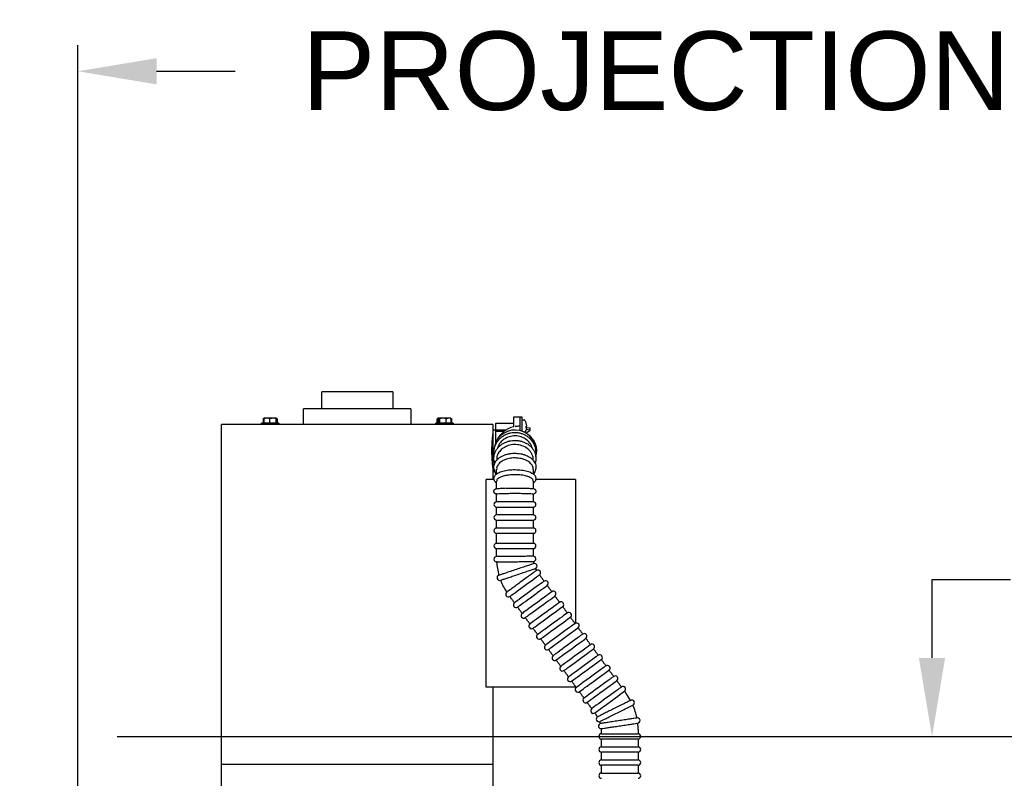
# Model space of a CAD drawing. Header units: inches. Extents: x 169.6 to 213.7, y 195.1 to 266.5.
# Tile 34 of 51: x 211.4 to 212.6, y 205.5 to 206.4. Entities that reach past the tile are written whole.
import ezdxf

# ---------------------------------------------------------------- set-up
doc = ezdxf.new("R2010")
doc.units = ezdxf.units.IN
doc.header["$LTSCALE"] = 0.25
doc.header["$MEASUREMENT"] = 0
doc.layers.add('ANNOTATIONS', color=1, linetype='Continuous')
doc.layers.add('RHX RH F.O.H.', color=7, linetype='Continuous')
doc.styles.add('ARIAL', font='arial.ttf', dxfattribs={"height": 0.09375})
doc.dimstyles.new('STANDARD$0', dxfattribs={"dimtxt": 0.09375, "dimasz": 0.09375, "dimexe": 0.03125, "dimexo": 0.046875, "dimgap": 0.09, "dimtad": 0, "dimtih": 1, "dimtoh": 1, "dimdec": 4, "dimzin": 0, "dimdsep": 46, "dimtxsty": 'ARIAL', "dimcen": 0.09, "dimadec": 0, "dimazin": 0, "dimtfac": 1, "dimtdec": 4, "dimtofl": 0, "dimtmove": 0, "dimatfit": 1, "dimfxl": 1, "dimtolj": 1, "dimtzin": 0, "dimarcsym": 0})

# ---------------------------------------------------------------- blocks, each defined once
blk = doc.blocks.new('*D24')
at = {"layer": 'ANNOTATIONS', "color": 0, "lineweight": -2, "transparency": 16777216}
for p, q in [((212.4943, 205.6409), (212.4943, 205.7346)), ((212.4943, 205.7346), (212.588, 205.7346)), ((211.5231, 205.5471), (212.5255, 205.5471)), ((211.5231, 205.4321), (212.5255, 205.4321)), ((212.4943, 205.3384), (212.4943, 205.2446))]:
    blk.add_line(p, q, dxfattribs=at)
at = {"layer": 'ANNOTATIONS', "color": 0, "transparency": 16777216}
for points in [[(212.4786, 205.6409), (212.5099, 205.6409), (212.4943, 205.5471)], [(212.4786, 205.3384), (212.5099, 205.3384), (212.4943, 205.4321)]]:
    blk.add_solid(points, dxfattribs=at)
at = {"layer": 'defpoints', "color": 0, "transparency": 16777216}
for p in [(211.4762, 205.5471), (212.4943, 205.5471), (211.4762, 205.4321)]:
    blk.add_point(p, dxfattribs=at)
at = {"layer": 'ANNOTATIONS', "color": 0, "transparency": 16777216, "insert": (212.8367, 205.7346), "char_height": 0.09375, "attachment_point": 5, "style": 'ARIAL'}
blk.add_mtext('\\A1;1 1/2"', dxfattribs=at)
blk = doc.blocks.new('*D27')
at = {"layer": 'ANNOTATIONS', "color": 0, "lineweight": -2, "transparency": 16777216}
for p, q in [((211.6882, 205.5471), (213.0227, 205.5471)), ((212.9915, 205.4534), (212.9915, 203.3321)), ((212.9915, 200.7759), (212.9915, 202.8972)), ((211.4918, 200.6821), (213.0227, 200.6821))]:
    blk.add_line(p, q, dxfattribs=at)
at = {"layer": 'ANNOTATIONS', "color": 0, "transparency": 16777216}
for points in [[(212.9759, 205.4534), (213.0071, 205.4534), (212.9915, 205.5471)], [(212.9759, 200.7759), (213.0071, 200.7759), (212.9915, 200.6821)]]:
    blk.add_solid(points, dxfattribs=at)
at = {"layer": 'defpoints', "color": 0, "transparency": 16777216}
for p in [(211.6413, 205.5471), (211.445, 200.6821), (212.9915, 200.6821)]:
    blk.add_point(p, dxfattribs=at)
at = {"layer": 'ANNOTATIONS', "color": 0, "transparency": 16777216, "insert": (212.9915, 203.1146), "char_height": 0.09375, "attachment_point": 5, "style": 'ARIAL'}
blk.add_mtext('\\A1;TOTAL\\PHEIGHT', dxfattribs=at)
blk = doc.blocks.new('*D25')
at = {"layer": 'ANNOTATIONS', "color": 0, "lineweight": -2, "transparency": 16777216}
for p, q in [((210.5387, 206.2634), (210.5387, 206.3717)), ((211.4762, 205.479), (211.4762, 206.3717)), ((210.445, 206.3404), (210.3512, 206.3404)), ((211.57, 206.3404), (211.6637, 206.3404))]:
    blk.add_line(p, q, dxfattribs=at)
at = {"layer": 'ANNOTATIONS', "color": 0, "transparency": 16777216}
for points in [[(210.445, 206.356), (210.445, 206.3248), (210.5387, 206.3404)], [(211.57, 206.356), (211.57, 206.3248), (211.4762, 206.3404)]]:
    blk.add_solid(points, dxfattribs=at)
at = {"layer": 'defpoints', "color": 0, "transparency": 16777216}
for p in [(211.4762, 206.3404), (210.5387, 206.2166), (211.4762, 205.4321)]:
    blk.add_point(p, dxfattribs=at)
at = {"layer": 'ANNOTATIONS', "color": 0, "transparency": 16777216, "insert": (212.1653, 206.3404), "char_height": 0.09375, "attachment_point": 5, "style": 'ARIAL'}
blk.add_mtext('\\A1;PROJECTION', dxfattribs=at)

msp = doc.modelspace()

# ---------------------------------------------------------------- linework, layer by layer
at = {"layer": 'RHX RH F.O.H.', "linetype": 'Continuous'}
for p, q in [((211.85157, 205.9581), (211.76687, 205.9581)), ((211.87322, 205.9381), (211.74522, 205.9381)), ((211.69692, 205.92608), (211.69692, 205.92065)), ((211.69779, 205.92608), (211.69739, 205.92608)), ((211.69739, 205.92065), (211.69739, 205.92608)), ((211.69779, 205.92608), (211.69779, 205.92065)), ((211.71278, 205.92665), (211.69795, 205.92665)), ((211.70492, 205.92065), (211.70492, 205.92608)), ((211.71249, 205.92065), (211.71249, 205.92608)), ((211.71299, 205.92608), (211.71249, 205.92608)), ((211.71299, 205.92608), (211.71299, 205.92065)), ((211.71309, 205.92639), (211.71309, 205.92265)), ((211.71324, 205.92265), (211.71324, 205.92639)), ((211.71334, 205.92065), (211.71334, 205.92608)), ((211.71363, 205.92065), (211.71363, 205.92608)), ((211.71381, 205.92608), (211.71363, 205.92608)), ((211.71381, 205.92608), (211.71381, 205.92065)), ((211.90458, 205.92065), (211.90458, 205.92608)), ((211.90465, 205.92608), (211.90465, 205.92065)), ((211.90515, 205.92639), (211.90515, 205.92265)), ((211.92058, 205.92665), (211.90558, 205.92665)), ((211.90595, 205.92265), (211.90595, 205.92639)), ((211.90712, 205.92608), (211.90644, 205.92608)), ((211.90644, 205.92065), (211.90644, 205.92608)), ((211.90712, 205.92608), (211.90712, 205.92065)), ((211.91535, 205.92065), (211.91535, 205.92608)), ((211.9213, 205.92065), (211.9213, 205.92608)), ((211.9215, 205.92608), (211.9213, 205.92608)), ((211.9215, 205.92608), (211.9215, 205.92065)), ((211.92158, 205.92065), (211.92158, 205.92608)), ((211.99572, 205.91643), (211.99572, 205.92848)), ((212.00322, 205.9119), (212.00322, 205.9285)), ((212.00547, 205.9285), (212.00547, 205.91122)), ((211.97097, 205.9191), (211.64747, 205.9191)), ((211.71571, 205.92065), (211.69501, 205.92065)), ((211.71324, 205.92265), (211.71309, 205.92265)), ((211.92343, 205.92065), (211.90273, 205.92065)), ((211.90595, 205.92265), (211.90515, 205.92265)), ((211.97422, 205.91263), (211.97422, 205.92083)), ((212.00322, 205.9171), (212.00197, 205.9171)), ((212.0104, 205.91569), (212.01114, 205.91562)), ((212.01114, 205.91581), (212.01041, 205.91587)), ((212.01112, 205.91784), (212.01114, 205.91784)), ((212.01113, 205.91568), (212.01547, 205.91517)), ((212.01547, 205.91267), (212.01547, 205.91517)), ((211.97097, 205.91285), (211.97097, 205.86285)), ((211.97397, 205.91285), (211.97397, 205.89709)), ((212.01027, 205.90892), (212.01547, 205.91267)), ((212.01547, 205.91267), (212.01073, 205.91322)), ((212.02212, 205.88765), (212.02211, 205.88714)), ((211.97422, 205.85938), (211.97422, 205.86179)), ((211.97524, 205.86045), (211.97524, 205.86588)), ((212.01899, 205.86587), (212.01899, 205.86047)), ((211.96305, 205.60598), (211.96305, 205.85348)), ((211.9723, 205.85348), (211.96305, 205.85348)), ((211.97524, 205.84266), (211.97524, 205.85182)), ((212.01899, 205.85181), (212.01899, 205.84265)), ((212.06947, 205.85348), (212.02191, 205.85348)), ((212.01899, 205.82703), (211.97524, 205.82703)), ((211.97524, 205.82078), (212.01899, 205.82078)), ((212.01899, 205.8114), (211.97524, 205.8114)), ((211.97524, 205.80515), (212.01899, 205.80515)), ((212.01899, 205.79578), (211.97524, 205.79578)), ((211.97524, 205.78953), (212.01899, 205.78953)), ((212.01899, 205.77754), (211.97524, 205.77754)), ((211.97524, 205.77129), (212.01899, 205.77129)), ((212.06947, 205.60598), (211.96305, 205.60598)), ((212.10024, 205.5505), (212.14399, 205.5505)), ((212.14399, 205.54425), (212.10024, 205.54425)), ((212.10024, 205.53488), (212.14399, 205.53488)), ((212.14399, 205.52863), (212.10024, 205.52863)), ((212.10024, 205.51925), (212.14399, 205.51925)), ((211.64747, 205.51435), (211.97097, 205.51435)), ((212.14399, 205.513), (212.10024, 205.513)), ((212.10024, 205.50363), (212.14399, 205.50363))]:
    msp.add_line(p, q, dxfattribs=at)
at = {"layer": 'RHX RH F.O.H.', "linetype": 'Continuous', "flags": 128}
for points in [[(211.97598, 205.75544), (211.97582, 205.75544), (211.97567, 205.75544), (211.97555, 205.75543), (211.97546, 205.75543), (211.97538, 205.75543), (211.97532, 205.75543), (211.97528, 205.75543)], [(211.99105, 205.71421), (211.99134, 205.71442), (211.99218, 205.71503), (211.99355, 205.71604), (211.99542, 205.71739), (211.99771, 205.71907), (212.00035, 205.721), (212.00326, 205.72312), (212.00635, 205.72538), (212.00951, 205.72769), (212.01265, 205.72998), (212.01567, 205.73218), (212.01846, 205.73421), (212.02093, 205.73602), (212.02302, 205.73754), (212.02464, 205.73873), (212.02575, 205.73954), (212.02632, 205.73995), (212.02639, 205.74)], [(212.03192, 205.73243), (212.03163, 205.73222), (212.03079, 205.73161), (212.02942, 205.73061), (212.02755, 205.72925), (212.02527, 205.72758), (212.02262, 205.72565), (212.01971, 205.72352), (212.01662, 205.72127), (212.01346, 205.71896), (212.01032, 205.71666), (212.0073, 205.71447), (212.00452, 205.71243), (212.00204, 205.71062), (211.99995, 205.7091), (211.99833, 205.70792), (211.99722, 205.7071), (211.99665, 205.70669), (211.99658, 205.70664)], [(212.00026, 205.70159), (212.00055, 205.7018), (212.00139, 205.70241), (212.00277, 205.70342), (212.00463, 205.70477), (212.00692, 205.70645), (212.00956, 205.70838), (212.01247, 205.7105), (212.01556, 205.71276), (212.01873, 205.71507), (212.02187, 205.71736), (212.02488, 205.71956), (212.02767, 205.72159), (212.03014, 205.7234), (212.03223, 205.72492), (212.03385, 205.72611), (212.03497, 205.72692), (212.03553, 205.72733), (212.0356, 205.72738)], [(212.04113, 205.71981), (212.04085, 205.7196), (212.04, 205.71899), (212.03863, 205.71799), (212.03677, 205.71663), (212.03448, 205.71496), (212.03183, 205.71303), (212.02892, 205.7109), (212.02583, 205.70865), (212.02267, 205.70634), (212.01953, 205.70404), (212.01652, 205.70185), (212.01373, 205.69981), (212.01125, 205.698), (212.00917, 205.69648), (212.00754, 205.69529), (212.00643, 205.69448), (212.00586, 205.69407), (212.00579, 205.69402)], [(212.00948, 205.68897), (212.00976, 205.68918), (212.0106, 205.68979), (212.01198, 205.69079), (212.01384, 205.69215), (212.01613, 205.69382), (212.01877, 205.69575), (212.02169, 205.69788), (212.02477, 205.70013), (212.02794, 205.70244), (212.03108, 205.70474), (212.03409, 205.70693), (212.03688, 205.70897), (212.03936, 205.71078), (212.04144, 205.7123), (212.04306, 205.71349), (212.04418, 205.7143), (212.04474, 205.71471), (212.04481, 205.71476)], [(212.05034, 205.70719), (212.05006, 205.70698), (212.04922, 205.70637), (212.04784, 205.70536), (212.04598, 205.70401), (212.04369, 205.70233), (212.04105, 205.70041), (212.03813, 205.69828), (212.03504, 205.69602), (212.03188, 205.69372), (212.02874, 205.69142), (212.02573, 205.68922), (212.02294, 205.68719), (212.02046, 205.68538), (212.01838, 205.68386), (212.01675, 205.68267), (212.01564, 205.68186), (212.01508, 205.68145), (212.015, 205.6814)], [(212.01869, 205.67635), (212.01897, 205.67656), (212.01982, 205.67717), (212.02119, 205.67817), (212.02305, 205.67953), (212.02534, 205.6812), (212.02799, 205.68313), (212.0309, 205.68526), (212.03399, 205.68751), (212.03715, 205.68982), (212.04029, 205.69212), (212.0433, 205.69431), (212.04609, 205.69635), (212.04857, 205.69816), (212.05065, 205.69968), (212.05228, 205.70087), (212.05339, 205.70168), (212.05396, 205.70209), (212.05403, 205.70214)], [(212.05955, 205.69457), (212.05927, 205.69436), (212.05843, 205.69375), (212.05705, 205.69274), (212.05519, 205.69139), (212.0529, 205.68971), (212.05026, 205.68778), (212.04734, 205.68566), (212.04426, 205.6834), (212.04109, 205.68109), (212.03795, 205.6788), (212.03494, 205.6766), (212.03215, 205.67457), (212.02967, 205.67276), (212.02759, 205.67124), (212.02597, 205.67005), (212.02485, 205.66924), (212.02429, 205.66883), (212.02422, 205.66878)], [(212.0279, 205.66373), (212.02818, 205.66394), (212.02903, 205.66455), (212.0304, 205.66555), (212.03226, 205.66691), (212.03455, 205.66858), (212.0372, 205.67051), (212.04011, 205.67264), (212.0432, 205.67489), (212.04636, 205.6772), (212.0495, 205.67949), (212.05251, 205.68169), (212.0553, 205.68373), (212.05778, 205.68554), (212.05986, 205.68706), (212.06149, 205.68824), (212.0626, 205.68906), (212.06317, 205.68947), (212.06324, 205.68952)], [(212.06877, 205.68195), (212.06848, 205.68174), (212.06764, 205.68113), (212.06626, 205.68012), (212.0644, 205.67876), (212.06211, 205.67709), (212.05947, 205.67516), (212.05656, 205.67304), (212.05347, 205.67078), (212.0503, 205.66847), (212.04717, 205.66618), (212.04415, 205.66398), (212.04136, 205.66195), (212.03889, 205.66014), (212.0368, 205.65862), (212.03518, 205.65743), (212.03407, 205.65662), (212.0335, 205.65621), (212.03343, 205.65616)], [(212.03711, 205.65111), (212.0374, 205.65131), (212.03824, 205.65193), (212.03961, 205.65293), (212.04148, 205.65429), (212.04377, 205.65596), (212.04641, 205.65789), (212.04932, 205.66002), (212.05241, 205.66227), (212.05557, 205.66458), (212.05871, 205.66687), (212.06173, 205.66907), (212.06452, 205.67111), (212.06699, 205.67292), (212.06908, 205.67444), (212.0707, 205.67562), (212.07181, 205.67644), (212.07238, 205.67685), (212.07245, 205.6769)], [(212.07798, 205.66933), (212.07769, 205.66912), (212.07685, 205.66851), (212.07548, 205.6675), (212.07361, 205.66614), (212.07133, 205.66447), (212.06868, 205.66254), (212.06577, 205.66042), (212.06268, 205.65816), (212.05952, 205.65585), (212.05638, 205.65356), (212.05336, 205.65136), (212.05058, 205.64933), (212.0481, 205.64752), (212.04601, 205.646), (212.04439, 205.64481), (212.04328, 205.644), (212.04271, 205.64359), (212.04264, 205.64354)], [(212.04633, 205.63849), (212.04661, 205.63869), (212.04745, 205.63931), (212.04883, 205.64031), (212.05069, 205.64167), (212.05298, 205.64334), (212.05562, 205.64527), (212.05853, 205.6474), (212.06162, 205.64965), (212.06479, 205.65196), (212.06793, 205.65425), (212.07094, 205.65645), (212.07373, 205.65849), (212.0762, 205.6603), (212.07829, 205.66182), (212.07991, 205.663), (212.08103, 205.66382), (212.08159, 205.66423), (212.08166, 205.66428)], [(212.08719, 205.65671), (212.08691, 205.6565), (212.08606, 205.65589), (212.08469, 205.65488), (212.08283, 205.65352), (212.08054, 205.65185), (212.07789, 205.64992), (212.07498, 205.6478), (212.07189, 205.64554), (212.06873, 205.64323), (212.06559, 205.64094), (212.06258, 205.63874), (212.05979, 205.63671), (212.05731, 205.6349), (212.05523, 205.63338), (212.0536, 205.63219), (212.05249, 205.63138), (212.05192, 205.63097), (212.05185, 205.63091)], [(212.05554, 205.62587), (212.05582, 205.62607), (212.05666, 205.62669), (212.05804, 205.62769), (212.0599, 205.62905), (212.06219, 205.63072), (212.06483, 205.63265), (212.06775, 205.63478), (212.07083, 205.63703), (212.074, 205.63934), (212.07714, 205.64163), (212.08015, 205.64383), (212.08294, 205.64587), (212.08542, 205.64768), (212.0875, 205.6492), (212.08913, 205.65038), (212.09024, 205.6512), (212.0908, 205.65161), (212.09087, 205.65166)], [(212.0964, 205.64409), (212.09612, 205.64388), (212.09528, 205.64327), (212.0939, 205.64226), (212.09204, 205.6409), (212.08975, 205.63923), (212.08711, 205.6373), (212.08419, 205.63518), (212.08111, 205.63292), (212.07794, 205.63061), (212.0748, 205.62832), (212.07179, 205.62612), (212.069, 205.62409), (212.06652, 205.62228), (212.06444, 205.62076), (212.06281, 205.61957), (212.0617, 205.61876), (212.06114, 205.61835), (212.06106, 205.61829)], [(212.06475, 205.61325), (212.06503, 205.61345), (212.06588, 205.61407), (212.06725, 205.61507), (212.06911, 205.61643), (212.0714, 205.6181), (212.07405, 205.62003), (212.07696, 205.62216), (212.08005, 205.62441), (212.08321, 205.62672), (212.08635, 205.62901), (212.08936, 205.63121), (212.09215, 205.63325), (212.09463, 205.63506), (212.09671, 205.63658), (212.09834, 205.63776), (212.09945, 205.63857), (212.10002, 205.63899), (212.10009, 205.63904)], [(212.10561, 205.63147), (212.10533, 205.63126), (212.10449, 205.63064), (212.10311, 205.62964), (212.10125, 205.62828), (212.09896, 205.62661), (212.09632, 205.62468), (212.09341, 205.62256), (212.09032, 205.6203), (212.08715, 205.61799), (212.08401, 205.6157), (212.081, 205.6135), (212.07821, 205.61147), (212.07574, 205.60966), (212.07365, 205.60814), (212.07203, 205.60695), (212.07091, 205.60614), (212.07035, 205.60573), (212.07028, 205.60567)], [(212.07396, 205.60063), (212.07425, 205.60083), (212.07509, 205.60145), (212.07646, 205.60245), (212.07832, 205.60381), (212.08061, 205.60548), (212.08326, 205.60741), (212.08617, 205.60954), (212.08926, 205.61179), (212.09242, 205.6141), (212.09556, 205.61639), (212.09857, 205.61859), (212.10136, 205.62063), (212.10384, 205.62243), (212.10592, 205.62396), (212.10755, 205.62514), (212.10866, 205.62595), (212.10923, 205.62637), (212.1093, 205.62642)], [(212.11483, 205.61885), (212.11454, 205.61864), (212.1137, 205.61802), (212.11233, 205.61702), (212.11046, 205.61566), (212.10817, 205.61399), (212.10553, 205.61206), (212.10262, 205.60994), (212.09953, 205.60768), (212.09636, 205.60537), (212.09323, 205.60308), (212.09021, 205.60088), (212.08742, 205.59884), (212.08495, 205.59704), (212.08286, 205.59552), (212.08124, 205.59433), (212.08013, 205.59352), (212.07956, 205.5931), (212.07949, 205.59305)], [(212.08317, 205.588), (212.08346, 205.58821), (212.0843, 205.58883), (212.08567, 205.58983), (212.08754, 205.59119), (212.08983, 205.59286), (212.09247, 205.59479), (212.09538, 205.59692), (212.09847, 205.59917), (212.10164, 205.60148), (212.10477, 205.60377), (212.10779, 205.60597), (212.11058, 205.60801), (212.11305, 205.60981), (212.11514, 205.61134), (212.11676, 205.61252), (212.11787, 205.61333), (212.11844, 205.61375), (212.11851, 205.6138)], [(212.12404, 205.60623), (212.12375, 205.60602), (212.12291, 205.6054), (212.12154, 205.6044), (212.11968, 205.60304), (212.11739, 205.60137), (212.11474, 205.59944), (212.11183, 205.59731), (212.10874, 205.59506), (212.10558, 205.59275), (212.10244, 205.59046), (212.09943, 205.58826), (212.09664, 205.58622), (212.09416, 205.58442), (212.09208, 205.5829), (212.09045, 205.58171), (212.08934, 205.5809), (212.08877, 205.58048), (212.0887, 205.58043)], [(212.09239, 205.57538), (212.09267, 205.57559), (212.09351, 205.57621), (212.09489, 205.57721), (212.09675, 205.57857), (212.09904, 205.58024), (212.10168, 205.58217), (212.10459, 205.5843), (212.10768, 205.58655), (212.11085, 205.58886), (212.11399, 205.59115), (212.117, 205.59335), (212.11979, 205.59539), (212.12226, 205.59719), (212.12435, 205.59871), (212.12597, 205.5999), (212.12709, 205.60071), (212.12765, 205.60113), (212.12772, 205.60118)]]:
    msp.add_lwpolyline(points, dxfattribs=at)
at = {"layer": 'RHX RH F.O.H.', "linetype": 'Continuous'}
for centre, radius, start, end in [((212.00197, 205.88785), 0.02925, 102.33782, 155.85864), ((212.00197, 205.88785), 0.02925, 90, 99.1845), ((212.00809, 205.92403), 0.00075, 36.16676, 90), ((211.9981, 205.91673), 0.01312, 20.26133, 36.16676), ((211.9982, 205.91683), 0.01298, 4.44738, 20.14477), ((212.01019, 205.92123), 0.000225, 331.64526, 11.54257), ((211.99806, 205.91662), 0.01312, 4.45814, 20.04587), ((212.00994, 205.91899), 0.00181, 284.32789, 311.73756), ((211.99461, 205.91629), 0.0158, 356.56416, 3.43584), ((212.00994, 205.91447), 0.00181, 48.26244, 75.67211), ((211.9982, 205.91662), 0.01298, 339.85523, 355.55262), ((212.01028, 205.91683), 0.00148, 273.95108, 305.30072), ((211.99454, 205.91716), 0.01588, 358.42622, 0.31473), ((211.99712, 205.88765), 0.025, 0, 176.0393), ((211.9981, 205.91673), 0.01312, 327.0441, 339.73867), ((212.01032, 205.91222), 0.000092, 313.40769, 6.65396), ((212.00009, 205.88785), 0.02313, 342.80326, 57.69922), ((211.97524, 205.8239), 0.00313, 90, 270), ((212.01899, 205.8239), 0.00313, 270, 90), ((211.97524, 205.80828), 0.00313, 90, 270), ((212.01899, 205.80828), 0.00313, 270, 90), ((211.97524, 205.79265), 0.00313, 90, 270), ((212.01899, 205.79265), 0.00313, 270, 90), ((211.97524, 205.77441), 0.00313, 90, 270), ((212.01899, 205.77441), 0.00313, 270, 90), ((211.97525, 205.75856), 0.00313, 90.60097, 270.60097), ((212.019, 205.75902), 0.00313, 273.78571, 90.60097), ((212.04712, 205.75931), 0.07188, 183.10876, 196.00833), ((212.04712, 205.75931), 0.02812, 186.96084, 192.24934), ((212.02045, 205.75038), 0.00313, 291.69064, 105.32116), ((211.97896, 205.7365), 0.00313, 108.5059, 288.5059), ((212.04712, 205.75931), 0.02812, 204.86678, 210.3161), ((212.02455, 205.74253), 0.00313, 306.12672, 126.12672), ((212.04712, 205.75931), 0.07187, 200.99595, 213.81403), ((212.03376, 205.72991), 0.00313, 306.12672, 126.12672), ((211.98921, 205.71673), 0.00313, 126.12672, 306.12672), ((212.04297, 205.71729), 0.00313, 306.12672, 126.12672), ((211.99842, 205.70411), 0.00312, 126.12672, 306.12672), ((212.05218, 205.70467), 0.00312, 306.12672, 126.12672), ((212.00763, 205.69149), 0.00313, 126.12672, 306.12672), ((212.0614, 205.69205), 0.00312, 306.12672, 126.12672), ((212.01685, 205.67887), 0.00313, 126.12672, 306.12672), ((212.07061, 205.67943), 0.00313, 306.12672, 126.12672), ((212.02606, 205.66625), 0.00313, 126.12672, 306.12672), ((212.07982, 205.6668), 0.00313, 306.12672, 126.12672), ((212.03527, 205.65363), 0.00312, 126.12672, 306.12672), ((212.08903, 205.65418), 0.00313, 306.12672, 126.12672), ((212.09824, 205.64156), 0.00313, 306.12672, 126.12672), ((212.04448, 205.64101), 0.00313, 126.12672, 306.12672), ((212.05369, 205.62839), 0.00313, 126.12672, 306.12672), ((212.10746, 205.62894), 0.00312, 306.12672, 126.12672), ((212.06291, 205.61577), 0.00313, 126.12672, 306.12672), ((212.11667, 205.61632), 0.00313, 306.12672, 126.12672), ((212.07212, 205.60315), 0.00313, 126.12672, 306.12672), ((212.12588, 205.6037), 0.00313, 306.12672, 126.12672), ((212.07212, 205.55545), 0.07187, 29.06618, 36.12672), ((212.08133, 205.59053), 0.00313, 126.12672, 306.12672), ((212.13641, 205.58759), 0.00313, 296.56477, 116.56477), ((212.09054, 205.57791), 0.00313, 126.12672, 306.12672), ((212.07212, 205.55545), 0.07187, 11.14634, 24.07214), ((212.09727, 205.56802), 0.00313, 116.56477, 296.56477), ((212.07212, 205.55545), 0.02812, 32.9482, 36.12672), ((212.09992, 205.55968), 0.00313, 98.65984, 278.65984), ((212.07212, 205.55545), 0.02812, 15.04241, 20.18263), ((212.14317, 205.56627), 0.00313, 278.65984, 98.65984), ((212.07212, 205.55545), 0.07187, 0, 6.16646), ((212.10024, 205.54738), 0.00313, 90, 270), ((212.07212, 205.55545), 0.02812, 0, 2.27801), ((212.14399, 205.54738), 0.00313, 270, 90), ((212.10024, 205.53175), 0.00313, 90, 270), ((212.14399, 205.53175), 0.00313, 270, 90), ((212.10024, 205.51613), 0.00313, 90, 270), ((212.14399, 205.51613), 0.00313, 270, 90), ((212.10024, 205.5005), 0.00313, 90, 270), ((212.14399, 205.5005), 0.00313, 270, 90)]:
    msp.add_arc(centre, radius, start, end, dxfattribs=at)
for points in [[(211.76687, 205.9381), (211.76687, 205.9581)], [(211.85157, 205.9581), (211.85157, 205.9381)], [(211.74522, 205.9191), (211.74522, 205.9381)], [(211.87322, 205.9381), (211.87322, 205.9191)], [(211.69731, 205.92634), (211.69786, 205.92665)], [(211.69763, 205.92644), (211.69734, 205.92629)], [(211.70015, 205.92665), (211.69779, 205.92608)], [(211.70743, 205.92665), (211.70492, 205.92608)], [(211.71363, 205.92608), (211.71332, 205.92617)], [(211.71339, 205.92629), (211.71381, 205.92608)], [(211.90497, 205.9263), (211.90558, 205.92665)], [(211.90984, 205.92665), (211.90712, 205.92608)], [(211.91732, 205.92665), (211.91535, 205.92608)], [(211.92058, 205.92665), (211.92118, 205.9263)], [(211.92129, 205.92624), (211.92158, 205.92608)], [(211.99572, 205.92848), (212.00322, 205.92848)], [(212.00322, 205.9285), (212.00547, 205.9285)], [(211.64747, 205.86285), (211.64747, 205.9191)], [(211.69501, 205.9191), (211.69501, 205.92065)], [(211.71571, 205.92065), (211.71571, 205.9191)], [(211.90273, 205.9191), (211.90273, 205.92065)], [(211.92343, 205.92065), (211.92343, 205.9191)], [(211.97097, 205.9191), (211.97097, 205.91285)], [(211.97422, 205.92083), (211.99572, 205.92083)], [(212.00547, 205.92478), (212.00809, 205.92478)], [(211.97097, 205.91285), (211.97397, 205.91285)], [(211.97397, 205.9111), (211.98422, 205.9111)], [(211.98642, 205.91263), (211.97422, 205.91263)], [(211.64747, 205.51435), (211.64747, 205.86285)], [(211.97356, 205.86285), (211.97097, 205.86285)], [(211.97097, 205.86285), (211.97097, 205.85348)], [(212.06947, 205.85348), (212.06947, 205.68234)], [(211.97524, 205.82703), (211.97524, 205.8364)], [(212.01899, 205.8364), (212.01899, 205.82703)], [(211.97524, 205.8114), (211.97524, 205.82078)], [(212.01899, 205.82078), (212.01899, 205.8114)], [(211.97524, 205.79578), (211.97524, 205.80515)], [(212.01899, 205.80515), (212.01899, 205.79578)], [(211.97524, 205.77754), (211.97524, 205.78953)], [(212.01899, 205.78953), (212.01899, 205.77754)], [(211.97524, 205.76168), (211.97524, 205.77129)], [(212.01899, 205.77129), (212.01899, 205.76214)], [(212.02639, 205.74), (212.03192, 205.73243)], [(212.0356, 205.72738), (212.04113, 205.71981)], [(212.04481, 205.71476), (212.05034, 205.70719)], [(211.99658, 205.70664), (211.99105, 205.71421)], [(212.00579, 205.69402), (212.00026, 205.70159)], [(212.05403, 205.70214), (212.05955, 205.69457)], [(212.015, 205.6814), (212.00948, 205.68897)], [(212.06324, 205.68952), (212.06877, 205.68195)], [(212.02422, 205.66878), (212.01869, 205.67635)], [(212.07245, 205.6769), (212.07798, 205.66933)], [(212.03343, 205.65616), (212.0279, 205.66373)], [(212.08166, 205.66428), (212.08719, 205.65671)], [(212.04264, 205.64354), (212.03711, 205.65111)], [(212.09087, 205.65166), (212.0964, 205.64409)], [(212.05185, 205.63091), (212.04633, 205.63849)], [(212.10009, 205.63904), (212.10561, 205.63147)], [(212.06106, 205.61829), (212.05554, 205.62587)], [(212.1093, 205.62642), (212.11483, 205.61885)], [(212.07028, 205.60567), (212.06475, 205.61325)], [(212.11851, 205.6138), (212.12404, 205.60623)], [(211.97097, 205.60598), (211.97097, 205.51435)], [(212.06947, 205.60678), (212.06947, 205.60598)], [(212.07949, 205.59305), (212.07396, 205.60063)], [(212.12772, 205.60118), (212.13017, 205.59782)], [(212.0887, 205.58043), (212.08317, 205.588)], [(212.09484, 205.57203), (212.09239, 205.57538)], [(212.10024, 205.5505), (212.10024, 205.55545)], [(212.14399, 205.55545), (212.14399, 205.5505)], [(212.10024, 205.53488), (212.10024, 205.54425)], [(212.14399, 205.54425), (212.14399, 205.53488)], [(212.10024, 205.51925), (212.10024, 205.52863)], [(212.14399, 205.52863), (212.14399, 205.51925)], [(211.64747, 205.4206), (211.64747, 205.51435)], [(211.97097, 205.51435), (211.97097, 205.4206)], [(212.10024, 205.50363), (212.10024, 205.513)], [(212.14399, 205.513), (212.14399, 205.50363)]]:
    msp.add_open_spline(points, degree=1, dxfattribs=at)
for points, knots in [([(211.69739, 205.92608), (211.69742, 205.92619), (211.69745, 205.92632), (211.69748, 205.92639), (211.69748, 205.92639)], [0, 0, 0, 0, 0.96125978, 1, 1, 1, 1]), ([(211.69748, 205.92639), (211.69757, 205.92644), (211.69772, 205.92653), (211.69788, 205.92661), (211.69795, 205.92665)], [0, 0, 0, 0, 0.5653496, 1, 1, 1, 1]), ([(211.70492, 205.92608), (211.70478, 205.92612), (211.704, 205.92638), (211.70321, 205.92653), (211.70256, 205.92665)], [0, 0, 0, 0, 0.1832738, 1, 1, 1, 1]), ([(211.71249, 205.92608), (211.71244, 205.92609), (211.71162, 205.92636), (211.71077, 205.92651), (211.70998, 205.92665)], [0, 0, 0, 0, 0.0645848, 1, 1, 1, 1]), ([(211.71262, 205.92665), (211.71269, 205.92661), (211.71284, 205.92653), (211.713, 205.92644), (211.71309, 205.92639)], [0, 0, 0, 0, 0.434746, 1, 1, 1, 1]), ([(211.71309, 205.92639), (211.71308, 205.92639), (211.71305, 205.92632), (211.71302, 205.92619), (211.71299, 205.92608)], [0, 0, 0, 0, 0.038742, 1, 1, 1, 1]), ([(211.71334, 205.92608), (211.71333, 205.92611), (211.7133, 205.92624), (211.71327, 205.92632), (211.71324, 205.92639)], [0, 0, 0, 0, 0.2173782, 1, 1, 1, 1]), ([(211.90515, 205.92639), (211.90514, 205.92639), (211.90497, 205.92632), (211.90481, 205.92619), (211.90465, 205.92608)], [0, 0, 0, 0, 0.03874362, 1, 1, 1, 1]), ([(211.90559, 205.92665), (211.90553, 205.92661), (211.90538, 205.92653), (211.90523, 205.92644), (211.90515, 205.92639)], [0, 0, 0, 0, 0.4346938, 1, 1, 1, 1]), ([(211.90595, 205.92639), (211.90603, 205.92644), (211.90618, 205.92653), (211.90633, 205.92661), (211.90639, 205.92665)], [0, 0, 0, 0, 0.5653062, 1, 1, 1, 1]), ([(211.90644, 205.92608), (211.90641, 205.92611), (211.90624, 205.92624), (211.90608, 205.92632), (211.90595, 205.92639)], [0, 0, 0, 0, 0.21738157, 1, 1, 1, 1]), ([(211.91535, 205.92608), (211.91518, 205.92612), (211.91429, 205.92638), (211.91337, 205.92653), (211.91262, 205.92665)], [0, 0, 0, 0, 0.18327483, 1, 1, 1, 1]), ([(211.9213, 205.92608), (211.92126, 205.92609), (211.92062, 205.92636), (211.91995, 205.92651), (211.91933, 205.92665)], [0, 0, 0, 0, 0.0645801, 1, 1, 1, 1]), ([(211.92117, 205.92629), (211.92124, 205.92626), (211.92135, 205.9262), (211.92146, 205.92611), (211.9215, 205.92608)], [0, 0, 0, 0, 0.6761616, 1, 1, 1, 1]), ([(211.92158, 205.92608), (211.92149, 205.92613), (211.92139, 205.92619), (211.92128, 205.92623), (211.92126, 205.92624)], [0, 0, 0, 0, 0.8207042, 1, 1, 1, 1]), ([(211.97094, 205.8681), (211.97095, 205.86804), (211.97098, 205.86776), (211.97076, 205.86958), (211.97036, 205.87338), (211.96993, 205.87898), (211.9697, 205.88554), (211.96975, 205.89236), (211.97005, 205.89864), (211.9705, 205.90379), (211.97085, 205.9069), (211.97101, 205.90822), (211.97097, 205.90785), (211.97097, 205.90785)], [0, 0, 0, 0, 0.0358731, 0.1423842, 0.2491827, 0.3566922, 0.4642384, 0.5710745, 0.6775653, 0.7846109, 0.8922472, 0.9995928, 1, 1, 1, 1]), ([(211.97246, 205.8822), (211.97234, 205.88288), (211.97201, 205.88481), (211.97216, 205.88806), (211.97283, 205.89182), (211.97414, 205.89542), (211.97602, 205.89878), (211.97841, 205.90182), (211.98128, 205.90446), (211.98453, 205.90662), (211.98811, 205.90827), (211.9919, 205.90936), (211.99583, 205.90986), (211.9998, 205.90975), (212.0037, 205.90904), (212.00743, 205.90775), (212.01091, 205.9059), (212.01405, 205.90355), (212.01676, 205.90075), (212.01898, 205.89758), (212.02065, 205.89411), (212.02174, 205.89042), (212.02217, 205.88663), (212.02217, 205.88383), (212.02185, 205.88236), (212.0218, 205.88213)], [0, 0, 0, 0, 0.0248637, 0.070761, 0.1166397, 0.1625144, 0.208405, 0.2543279, 0.3002958, 0.3463127, 0.3923796, 0.4384923, 0.4846428, 0.5308219, 0.5770187, 0.6232169, 0.669404, 0.7155672, 0.7616936, 0.8077723, 0.8537983, 0.8997715, 0.9456981, 0.9915918, 1, 1, 1, 1]), ([(211.98577, 205.90268), (211.98408, 205.90147), (211.9807, 205.89906), (211.97755, 205.89489), (211.97683, 205.89202), (211.9766, 205.89113)], [0, 0, 0, 0, 0.407414, 0.8148173, 1, 1, 1, 1]), ([(212.01764, 205.89108), (212.01737, 205.89209), (212.01651, 205.89539), (212.01259, 205.90002), (212.00652, 205.90415), (211.99929, 205.906), (211.992, 205.90561), (211.98778, 205.90362), (211.98577, 205.90268)], [0, 0, 0, 0, 0.0823269, 0.2697663, 0.4569191, 0.6438673, 0.8307027, 1, 1, 1, 1]), ([(211.97316, 205.8732), (211.97298, 205.87369), (211.9724, 205.87524), (211.97206, 205.878), (211.97216, 205.88137), (211.97291, 205.88468), (211.97424, 205.88783), (211.97614, 205.89077), (211.97856, 205.89341), (211.98144, 205.8957), (211.98472, 205.89758), (211.98831, 205.89901), (211.99212, 205.89993), (211.99607, 205.90034), (212.00004, 205.90021), (212.00395, 205.89956), (212.00769, 205.89838), (212.01117, 205.89672), (212.01431, 205.8946), (212.017, 205.89207), (212.01919, 205.88922), (212.02081, 205.8861), (212.02183, 205.88281), (212.02221, 205.87944), (212.02202, 205.87615), (212.02139, 205.87407), (212.02109, 205.87308)], [0, 0, 0, 0, 0.01913042, 0.06150947, 0.10366141, 0.14571435, 0.18778618, 0.23001685, 0.27248847, 0.31521654, 0.35816463, 0.40127734, 0.44450222, 0.48780103, 0.53115324, 0.57454986, 0.61798113, 0.66142937, 0.70485877, 0.74820502, 0.79138619, 0.83431435, 0.87693643, 0.91926402, 0.96138712, 1, 1, 1, 1]), ([(212.01875, 205.87704), (212.01883, 205.87758), (212.0192, 205.88015), (212.01737, 205.88473), (212.01336, 205.88989), (212.00733, 205.89362), (212.0002, 205.89551), (211.99275, 205.8953), (211.98589, 205.89322), (211.98245, 205.89056), (211.98082, 205.8893)], [0, 0, 0, 0, 0.0373506, 0.17720617, 0.31682281, 0.45621821, 0.59545398, 0.73459648, 0.87371173, 1, 1, 1, 1]), ([(211.97524, 205.86033), (211.97469, 205.86105), (211.97352, 205.86257), (211.97248, 205.86516), (211.97202, 205.86789), (211.97223, 205.8706), (211.97304, 205.87319), (211.97442, 205.87562), (211.97635, 205.87786), (211.9788, 205.87988), (211.98172, 205.88163), (211.98504, 205.88305), (211.98867, 205.88411), (211.9925, 205.88478), (211.99644, 205.88505), (212.0004, 205.88492), (212.00428, 205.88438), (212.008, 205.88345), (212.01146, 205.88214), (212.01458, 205.88046), (212.01728, 205.87844), (212.01946, 205.87612), (212.02104, 205.87356), (212.02197, 205.87085), (212.02222, 205.86811), (212.02184, 205.86543), (212.02081, 205.8629), (212.01983, 205.86119), (212.01907, 205.8604), (212.01899, 205.86032)], [0, 0, 0, 0, 0.0349857, 0.0737082, 0.1111629, 0.1476571, 0.1838397, 0.220343, 0.2577438, 0.296166, 0.3353317, 0.3748384, 0.4143661, 0.4538265, 0.4932316, 0.532631, 0.5720826, 0.6116409, 0.651372, 0.6913195, 0.7314598, 0.7715142, 0.8109829, 0.8493329, 0.8864434, 0.9227841, 0.9589816, 0.9957104, 1, 1, 1, 1]), ([(211.98082, 205.8893), (211.97956, 205.88789), (211.97705, 205.88509), (211.97526, 205.88068), (211.97548, 205.87793), (211.97556, 205.87693)], [0, 0, 0, 0, 0.38830548, 0.77659849, 1, 1, 1, 1]), ([(212.0187, 205.86579), (212.01878, 205.86639), (212.01907, 205.8685), (212.01696, 205.87203), (212.01265, 205.87575), (212.00643, 205.87836), (211.99922, 205.87954), (211.99193, 205.87927), (211.98771, 205.87799), (211.98571, 205.87738)], [0, 0, 0, 0, 0.0626688, 0.2218782, 0.3808129, 0.5395037, 0.6980233, 0.8564461, 1, 1, 1, 1]), ([(211.98571, 205.87738), (211.984, 205.87661), (211.98056, 205.87507), (211.97699, 205.87155), (211.97511, 205.86829), (211.97544, 205.86626), (211.97553, 205.86574)], [0, 0, 0, 0, 0.2801958, 0.5603846, 0.8865464, 1, 1, 1, 1]), ([(211.97524, 205.84932), (211.97482, 205.84966), (211.97386, 205.8504), (211.97282, 205.85185), (211.97215, 205.85359), (211.97206, 205.85546), (211.97256, 205.85725), (211.97357, 205.85884), (211.97503, 205.86026), (211.97703, 205.86157), (211.97961, 205.86275), (211.98268, 205.86374), (211.98609, 205.8645), (211.98973, 205.86505), (211.99353, 205.86536), (211.99741, 205.86546), (212.00127, 205.86533), (212.00503, 205.86498), (212.0086, 205.86442), (212.01191, 205.86364), (212.0149, 205.86264), (212.01752, 205.86141), (212.01956, 205.85999), (212.02102, 205.85839), (212.02189, 205.8567), (212.02222, 205.85484), (212.02193, 205.85298), (212.02107, 205.85131), (212.02008, 205.85011), (212.01927, 205.84952), (212.01899, 205.84933)], [0, 0, 0, 0, 0.0269036, 0.060277, 0.0907544, 0.1204871, 0.151516, 0.1825505, 0.2164642, 0.2552556, 0.2977217, 0.3400696, 0.3815024, 0.4223067, 0.4627504, 0.5030169, 0.5432408, 0.5835227, 0.6239751, 0.6647637, 0.7061359, 0.7484786, 0.7923076, 0.8275417, 0.8588458, 0.8886434, 0.920158, 0.9508877, 0.9834446, 1, 1, 1, 1]), ([(211.98583, 205.85826), (211.98411, 205.85784), (211.98066, 205.85698), (211.97705, 205.85503), (211.97513, 205.85322), (211.97544, 205.85209), (211.97553, 205.8518)], [0, 0, 0, 0, 0.2802214, 0.5604391, 0.8866245, 1, 1, 1, 1]), ([(212.01869, 205.85172), (212.01878, 205.85205), (212.0191, 205.85323), (212.01702, 205.85521), (212.01275, 205.8573), (212.00655, 205.85877), (211.99936, 205.85944), (211.99206, 205.85931), (211.98784, 205.8586), (211.98583, 205.85826)], [0, 0, 0, 0, 0.0635987, 0.2226533, 0.3814322, 0.539967, 0.6983288, 0.8565936, 1, 1, 1, 1]), ([(211.97527, 205.83628), (211.97512, 205.8363), (211.97481, 205.83634), (211.97432, 205.83647), (211.97356, 205.83683), (211.9728, 205.83748), (211.97224, 205.83842), (211.97204, 205.8396), (211.97228, 205.84072), (211.97281, 205.84157), (211.9734, 205.84211), (211.97395, 205.84242), (211.97444, 205.84261), (211.97494, 205.84274), (211.97567, 205.84286), (211.97684, 205.84298), (211.97875, 205.84311), (211.98116, 205.84322), (211.98338, 205.8433), (211.98486, 205.84333), (211.98526, 205.84334)], [0, 0, 0, 0, 0.0424659, 0.0916705, 0.1283865, 0.1597546, 0.195559, 0.2334746, 0.2724441, 0.3035246, 0.3307127, 0.3557398, 0.3822198, 0.4220398, 0.4865988, 0.6073, 0.7205427, 0.8400285, 0.957125, 1, 1, 1, 1]), ([(211.9859, 205.84335), (211.98781, 205.84339), (211.99162, 205.84346), (211.99838, 205.84348), (212.00535, 205.84342), (212.01171, 205.84328), (212.01659, 205.84306), (212.01795, 205.84288), (212.01863, 205.8428)], [0, 0, 0, 0, 0.1503809, 0.300764, 0.4754786, 0.6502037, 0.8250166, 1, 1, 1, 1]), ([(211.97542, 205.8364), (211.97536, 205.83642), (211.97499, 205.83652), (211.97653, 205.83672), (211.97916, 205.83686), (211.98041, 205.83693)], [0, 0, 0, 0, 0.0819905, 0.5630726, 1, 1, 1, 1]), ([(211.98041, 205.83693), (211.98191, 205.83699), (211.98491, 205.8371), (211.99112, 205.8372), (211.99818, 205.83724), (212.00548, 205.83718), (212.01187, 205.83703), (212.01648, 205.83681), (212.0189, 205.83659), (212.01874, 205.83645), (212.01868, 205.8364)], [0, 0, 0, 0, 0.1188408, 0.2376818, 0.3758378, 0.5139473, 0.652062, 0.7902435, 0.9285186, 1, 1, 1, 1]), ([(212.01949, 205.84268), (212.01962, 205.84265), (212.01989, 205.84258), (212.02052, 205.84232), (212.02129, 205.84174), (212.02189, 205.84087), (212.0222, 205.8397), (212.02203, 205.83853), (212.02153, 205.83761), (212.02094, 205.83703), (212.02038, 205.83668), (212.0199, 205.83648), (212.01968, 205.83642), (212.01955, 205.83639)], [0, 0, 0, 0, 0.097362, 0.2036372, 0.2877673, 0.3851627, 0.4896921, 0.6038872, 0.6932206, 0.7701122, 0.840321, 0.9116048, 1, 1, 1, 1]), ([(211.98042, 205.76174), (211.97921, 205.76172), (211.97681, 205.7617), (211.9752, 205.76168), (211.97545, 205.76168), (211.97553, 205.76168)], [0, 0, 0, 0, 0.41301632, 0.826034, 1, 1, 1, 1]), ([(212.01872, 205.76214), (212.0188, 205.76214), (212.01911, 205.76214), (212.01711, 205.76212), (212.01293, 205.76208), (212.00679, 205.76201), (211.9996, 205.76194), (211.99215, 205.76186), (211.98535, 205.76179), (211.98201, 205.76175), (211.98042, 205.76174)], [0, 0, 0, 0, 0.044866, 0.1831356, 0.3214056, 0.4596829, 0.5979662, 0.7362567, 0.8745488, 1, 1, 1, 1]), ([(211.9761, 205.75544), (211.97677, 205.75545), (211.97812, 205.75546), (211.98228, 205.75551), (211.98783, 205.75556), (211.9947, 205.75564), (212.00219, 205.75571), (212.00915, 205.75579), (212.01472, 205.75585), (212.0185, 205.75589), (212.01897, 205.75589), (212.0192, 205.7559)], [0, 0, 0, 0, 0.0990327, 0.199171, 0.2993074, 0.4158696, 0.5325981, 0.6495287, 0.7665959, 0.8835483, 1, 1, 1, 1]), ([(212.01934, 205.7533), (212.01941, 205.75332), (212.01964, 205.7534), (212.01758, 205.75271), (212.01343, 205.75133), (212.0075, 205.74935), (212.0006, 205.74704), (211.99352, 205.74467), (211.98713, 205.74253), (211.98403, 205.74149), (211.98256, 205.741)], [0, 0, 0, 0, 0.0563367, 0.1920027, 0.3279935, 0.4647117, 0.6018547, 0.7390014, 0.875942, 1, 1, 1, 1]), ([(211.98256, 205.741), (211.98147, 205.74063), (211.97929, 205.7399), (211.97792, 205.73944), (211.9782, 205.73954), (211.97827, 205.73956)], [0, 0, 0, 0, 0.4307825, 0.8615684, 1, 1, 1, 1]), ([(211.98749, 205.73606), (211.98914, 205.73661), (211.99243, 205.73771), (211.99869, 205.73981), (212.00544, 205.74207), (212.01205, 205.74428), (212.01734, 205.74605), (212.02093, 205.74725), (212.02138, 205.7474), (212.0216, 205.74748)], [0, 0, 0, 0, 0.12765686, 0.25530969, 0.40413737, 0.5532041, 0.70244474, 0.85154074, 1, 1, 1, 1]), ([(212.02272, 205.74506), (212.02261, 205.74498), (212.02239, 205.74481), (212.01965, 205.74282), (212.01536, 205.73969), (212.01001, 205.73578), (212.00619, 205.73299), (212.00436, 205.73166)], [0, 0, 0, 0, 0.1820002, 0.3899769, 0.5987541, 0.8083679, 1, 1, 1, 1]), ([(211.98027, 205.73364), (211.98028, 205.73364), (211.98031, 205.73365), (211.98287, 205.73451), (211.986, 205.73556), (211.98749, 205.73606)], [0, 0, 0, 0, 0.2667636, 0.6510504, 1, 1, 1, 1]), ([(212.00436, 205.73166), (212.00266, 205.73042), (211.99927, 205.72794), (211.99441, 205.7244), (211.99039, 205.72146), (211.98779, 205.71956), (211.98763, 205.71945), (211.98756, 205.7194)], [0, 0, 0, 0, 0.1894825, 0.37897, 0.5996201, 0.8200429, 1, 1, 1, 1]), ([(212.13468, 205.59022), (212.13474, 205.59025), (212.13496, 205.59036), (212.133, 205.58938), (212.12907, 205.58741), (212.12347, 205.58461), (212.11714, 205.58145), (212.11294, 205.57935), (212.11094, 205.57835)], [0, 0, 0, 0, 0.0783615, 0.2656361, 0.452944, 0.6403729, 0.8280103, 1, 1, 1, 1]), ([(212.11094, 205.57835), (212.10913, 205.57745), (212.10553, 205.57564), (212.10074, 205.57325), (212.09726, 205.5715), (212.09557, 205.57066), (212.09588, 205.57081), (212.09594, 205.57085)], [0, 0, 0, 0, 0.2154313, 0.4308667, 0.682624, 0.9335514, 1, 1, 1, 1]), ([(212.10133, 205.56656), (212.10244, 205.56712), (212.10467, 205.56823), (212.10976, 205.57077), (212.11589, 205.57384), (212.12261, 205.5772), (212.12883, 205.58031), (212.13378, 205.58278), (212.13713, 205.58446), (212.13754, 205.58466), (212.13774, 205.58476)], [0, 0, 0, 0, 0.1111607, 0.2223136, 0.3522361, 0.4821694, 0.6119166, 0.7414398, 0.8707809, 1, 1, 1, 1]), ([(212.09874, 205.56527), (212.09875, 205.56527), (212.09875, 205.56527), (212.1004, 205.5661), (212.10133, 205.56656)], [0, 0, 0, 0, 0.4387623, 1, 1, 1, 1]), ([(212.10255, 205.56324), (212.10156, 205.56309), (212.09967, 205.5628), (212.09946, 205.56277), (212.09935, 205.56275)], [0, 0, 0, 0, 0.5222687, 1, 1, 1, 1]), ([(212.14241, 205.56931), (212.14237, 205.56931), (212.14226, 205.56929), (212.13925, 205.56883), (212.13422, 205.56806), (212.12761, 205.56706), (212.12027, 205.56594), (212.11302, 205.56484), (212.10672, 205.56388), (212.10389, 205.56344), (212.10255, 205.56324)], [0, 0, 0, 0, 0.0984067, 0.228526, 0.3586874, 0.488953, 0.6193861, 0.7500369, 0.8808992, 1, 1, 1, 1]), ([(212.10822, 205.55778), (212.10996, 205.55805), (212.11342, 205.55858), (212.11996, 205.55957), (212.12701, 205.56064), (212.13386, 205.56169), (212.1393, 205.56252), (212.14295, 205.56307), (212.14337, 205.56314), (212.14358, 205.56317)], [0, 0, 0, 0, 0.1277556, 0.2555106, 0.4048396, 0.5539606, 0.7028262, 0.8514823, 1, 1, 1, 1]), ([(212.10046, 205.55661), (212.1005, 205.55661), (212.10058, 205.55662), (212.10334, 205.55704), (212.10664, 205.55754), (212.10822, 205.55778)], [0, 0, 0, 0, 0.2756359, 0.6534433, 1, 1, 1, 1])]:
    msp.add_open_spline(points, degree=3, knots=knots, dxfattribs=at)

# ---------------------------------------------------------------- dimensions: what is measured, and where the dimension line sits
at = {"layer": 'ANNOTATIONS'}
dim = msp.add_linear_dim(base=(211.47622, 206.3404), p1=(210.53872, 206.21655), p2=(211.47622, 205.4321), text='PROJECTION', dimstyle='STANDARD$0', dxfattribs=at)
dim.commit()
dim.dimension.update_dxf_attribs({"geometry": '*D25', "text_midpoint": (212.16533, 206.3404), "dimtype": 160})
for base, p1, p2, text, picture, middle in [((212.49426, 205.54715), (211.47622, 205.4321), (211.47622, 205.54715), '1 1/2"', '*D24', (212.8367, 205.73465)), ((212.99149, 200.6821), (211.64134, 205.54715), (211.44497, 200.6821), 'TOTAL\\PHEIGHT', '*D27', (212.99149, 203.11462))]:
    dim = msp.add_linear_dim(base=base, p1=p1, p2=p2, angle=90, text=text, dimstyle='STANDARD$0', dxfattribs=at)
    dim.commit()
    dim.dimension.update_dxf_attribs({"geometry": picture, "text_midpoint": middle})

doc.saveas('drawing.dxf')
